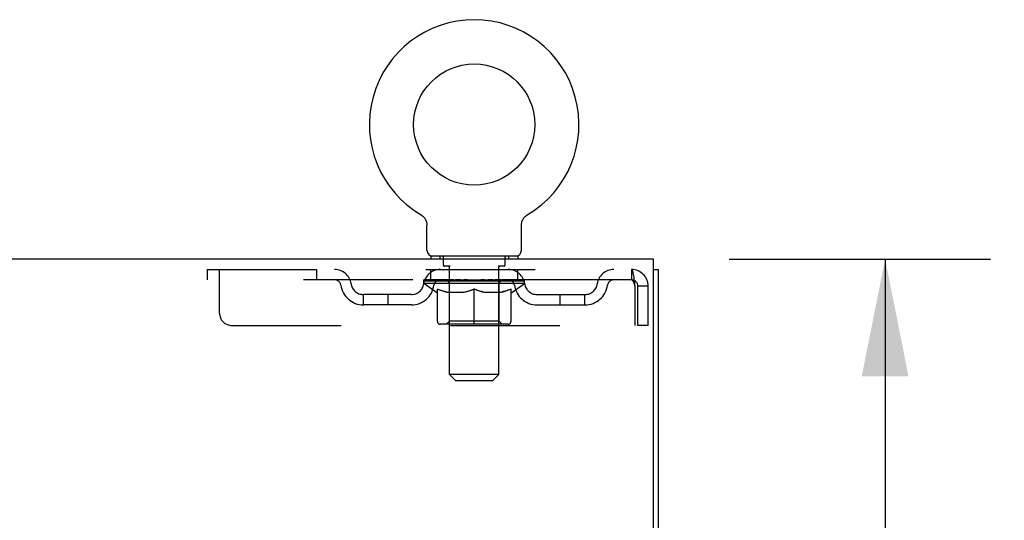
# Model space of a CAD drawing. Header units: inches. Extents: x 0 to 200, y 0 to 129.
# Tile 10 of 17: x 87 to 97, y 79 to 84. Entities that reach past the tile are written whole.
import ezdxf

# ---------------------------------------------------------------- set-up
doc = ezdxf.new("R2010")
doc.units = ezdxf.units.IN
doc.header["$LTSCALE"] = 11
doc.header["$MEASUREMENT"] = 0
doc.linetypes.add('HIDDEN', pattern=[0.2, 0.1, -0.1])
doc.layers.get('0').update_dxf_attribs({"linetype": 'CONTINUOUS'})
doc.layers.add('DEFAULT_2', color=8, linetype='HIDDEN')
doc.layers.add('DIMENSIONS', color=7, linetype='CONTINUOUS')
doc.styles.get("Standard").update_dxf_attribs({"font": 'arial.ttf'})
doc.dimstyles.new('DIMSTYLE_1', dxfattribs={"dimtxt": 0.882353, "dimasz": 1.176471, "dimexe": 0.09, "dimexo": 0.07, "dimgap": 0.0375, "dimtad": 0, "dimtih": 1, "dimtoh": 1, "dimzin": 4, "dimdsep": 46, "dimtxsty": 'Standard', "dimblk": '_FILLED', "dimblk1": '_FILLED', "dimblk2": '_FILLED', "dimcen": 0.09, "dimadec": 3, "dimazin": 1, "dimtfac": 1, "dimtdec": 3, "dimtofl": 0, "dimtmove": 0, "dimatfit": 3, "dimldrblk": '_FILLED', "dimfxl": 0, "dimtolj": 1, "dimtzin": 4, "dimarcsym": 0})

# ---------------------------------------------------------------- blocks, each defined once
blk = doc.blocks.new('_FILLED')
at = {"color": 0, "linetype": 'ByBlock'}
blk.add_solid([(0, 0), (-1, 0.2), (-1, -0.2)], dxfattribs=at)
blk = doc.blocks.new('*D10')
at = {"layer": 'DIMENSIONS', "color": 2, "linetype": 'Continuous'}
for p, q in [((93.8478, 81.7945), (96.4746, 81.7945)), ((95.4157, 81.7945), (95.4157, 77.7394)), ((95.4157, 71.9195), (95.4157, 75.9747)), ((92.4598, 71.9195), (96.4746, 71.9195))]:
    blk.add_line(p, q, dxfattribs=at)
at = {"layer": 'DIMENSIONS', "color": 2, "linetype": 'Continuous', "xscale": 1.1764705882, "yscale": 1.1764705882, "zscale": 1.1764705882}
for p, rotation in [((95.4157, 81.7945), 90), ((95.4157, 71.9195), 270)]:
    blk.add_blockref('_FILLED', p, dxfattribs=dict(at, rotation=rotation))
at = {"layer": 'DIMENSIONS', "color": 2, "linetype": 'Continuous', "insert": (95.4157, 77.2982), "char_height": 0.88235, "width": 2.39777, "attachment_point": 2, "line_spacing_factor": 0.9}
blk.add_mtext('9.88', dxfattribs=at)

msp = doc.modelspace()

# ---------------------------------------------------------------- linework, layer by layer
at = {"color": 7, "linetype": 'Continuous'}
for p, q in [((90.746, 82.2411), (90.7459, 82.2412)), ((90.7459, 82.2412), (90.7496, 82.2389)), ((90.7496, 82.2389), (90.7532, 82.2365)), ((90.7532, 82.2365), (90.7568, 82.234)), ((90.7567, 82.234), (90.7602, 82.2313)), ((90.7601, 82.2314), (90.7635, 82.2286)), ((90.7635, 82.2286), (90.7668, 82.2257)), ((90.7667, 82.2257), (90.7699, 82.2227)), ((90.7699, 82.2228), (90.773, 82.2196)), ((90.7729, 82.2197), (90.7759, 82.2164)), ((90.7758, 82.2165), (90.7787, 82.2131)), ((90.7787, 82.2132), (90.7814, 82.2097)), ((90.7814, 82.2098), (90.784, 82.2062)), ((90.784, 82.2063), (90.7865, 82.2027)), ((91.7781, 82.2027), (91.7806, 82.2063)), ((91.7805, 82.2062), (91.7832, 82.2098)), ((91.7831, 82.2097), (91.7859, 82.2132)), ((91.7858, 82.2131), (91.7887, 82.2165)), ((91.7886, 82.2164), (91.7916, 82.2197)), ((91.7916, 82.2196), (91.7947, 82.2228)), ((91.7946, 82.2227), (91.7978, 82.2257)), ((91.7978, 82.2257), (91.8011, 82.2286)), ((91.801, 82.2286), (91.8044, 82.2314)), ((91.8043, 82.2313), (91.8078, 82.234)), ((91.8078, 82.234), (91.8113, 82.2365)), ((91.8113, 82.2365), (91.8149, 82.2389)), ((91.8113, 82.2365), (91.8129, 82.2376)), ((91.8149, 82.2389), (91.8186, 82.2412)), ((91.8186, 82.2411), (91.8187, 82.2412)), ((90.7864, 82.2027), (90.7888, 82.199)), ((90.7888, 82.1991), (90.791, 82.1953)), ((90.791, 82.1953), (90.7931, 82.1915)), ((90.793, 82.1915), (90.795, 82.1876)), ((90.795, 82.1876), (90.7968, 82.1836)), ((90.7968, 82.1837), (90.7985, 82.1796)), ((90.7985, 82.1797), (90.8, 82.1756)), ((90.8, 82.1756), (90.8014, 82.1715)), ((90.8014, 82.1715), (90.8026, 82.1673)), ((90.8026, 82.1673), (90.8037, 82.1631)), ((90.8037, 82.1631), (90.8047, 82.1589)), ((90.8073, 81.8845), (90.8073, 82.1336)), ((91.7573, 82.1336), (91.7573, 82.1374)), ((91.7573, 81.8845), (91.7573, 82.1336)), ((91.759, 82.1546), (91.7599, 82.1589)), ((91.7598, 82.1589), (91.7608, 82.1631)), ((91.7608, 82.1631), (91.7619, 82.1673)), ((91.7619, 82.1673), (91.7631, 82.1715)), ((91.7631, 82.1715), (91.7645, 82.1756)), ((91.7645, 82.1756), (91.7661, 82.1797)), ((91.7661, 82.1796), (91.7677, 82.1837)), ((91.7677, 82.1836), (91.7695, 82.1876)), ((91.7695, 82.1876), (91.7715, 82.1915)), ((91.7715, 82.1915), (91.7736, 82.1953)), ((91.7735, 82.1953), (91.7758, 82.1991)), ((91.7757, 82.199), (91.7781, 82.2027)), ((90.8448, 81.8245), (90.8448, 81.7945)), ((91.7198, 81.8245), (90.8448, 81.8245)), ((91.7198, 81.8245), (91.7198, 81.7945)), ((93.0843, 81.6905), (93.1363, 81.6905))]:
    msp.add_line(p, q, dxfattribs=at)
at = {"color": 3, "linetype": 'Continuous'}
for p, q in [((93.0843, 81.7945), (52.9383, 81.7945)), ((93.0843, 78.4585), (93.0843, 81.7945)), ((93.1363, 13.8985), (93.1363, 81.6905))]:
    msp.add_line(p, q, dxfattribs=at)
at = {"color": 7, "linetype": 'Continuous'}
for points in [[(90.8047, 82.1589), (90.8055, 82.1546), (90.8061, 82.1503), (90.8066, 82.146), (90.807, 82.1417), (90.8072, 82.1374), (90.8073, 82.1336)], [(90.807, 82.1417), (90.8072, 82.1374), (90.8073, 82.1336)], [(91.7573, 82.1374), (91.7575, 82.1417), (91.7579, 82.146), (91.7584, 82.1503), (91.759, 82.1546)], [(91.7573, 82.1374), (91.7575, 82.1417), (91.7579, 82.146), (91.7584, 82.1503), (91.759, 82.1546)]]:
    msp.add_lwpolyline(points, dxfattribs=at)
msp.add_circle((91.2823, 83.1485), 0.609, dxfattribs=at)
for centre, radius, start, end in [((91.2823, 83.1485), 1.054, 300.39933, 239.60066), ((90.8673, 81.8845), 0.06, 180, 270), ((91.6973, 81.8845), 0.06, 270, 360)]:
    msp.add_arc(centre, radius, start, end, dxfattribs=at)
at = {"layer": 'DEFAULT_2', "color": 8, "linetype": 'HIDDEN'}
for p, q in [((90.7516, 82.2376), (90.7532, 82.2365)), ((90.9373, 81.8245), (90.9373, 81.7945)), ((90.9723, 81.7345), (90.9723, 81.8145)), ((91.5923, 81.7345), (91.5923, 81.8145)), ((91.6273, 81.8245), (91.6273, 81.7945)), ((91.0413, 81.7245), (90.9823, 81.7245)), ((91.0333, 80.6345), (91.0333, 81.7145)), ((91.5823, 81.7245), (91.5232, 81.7245)), ((91.5313, 80.6345), (91.5313, 81.7145)), ((88.5948, 81.6905), (88.5948, 81.5865)), ((88.5948, 81.6905), (92.8653, 81.6905)), ((88.7198, 81.253), (88.7198, 81.6905)), ((89.6948, 81.6905), (89.6948, 81.5865)), ((90.8448, 81.5865), (90.8448, 81.6905)), ((91.7198, 81.5865), (91.7198, 81.6905)), ((92.8653, 81.6905), (92.8653, 81.5865)), ((92.8676, 81.6895), (92.8653, 81.6905)), ((92.8653, 81.5865), (88.5948, 81.5865)), ((90.7761, 81.5492), (90.7761, 81.5865)), ((91.7885, 81.5492), (90.7761, 81.5492)), ((90.9034, 81.46), (90.7761, 81.5492)), ((90.7838, 81.5812), (90.7838, 81.5865)), ((90.7907, 81.5785), (90.7907, 81.5812)), ((90.7907, 81.5785), (91.7739, 81.5785)), ((90.7978, 81.5785), (90.7978, 81.5812)), ((90.7985, 81.5785), (90.7985, 81.5812)), ((90.8066, 81.5812), (90.8066, 81.5865)), ((90.8196, 81.5785), (90.8196, 81.5812)), ((90.8211, 81.5785), (90.8211, 81.5812)), ((90.8439, 81.5812), (90.8439, 81.5865)), ((90.8555, 81.5785), (90.8555, 81.5812)), ((90.8576, 81.5785), (90.8576, 81.5812)), ((91.0209, 81.581), (90.86, 81.581)), ((90.8945, 81.5812), (90.8945, 81.5865)), ((90.8956, 81.5785), (90.8956, 81.581)), ((90.8962, 81.5785), (90.8962, 81.581)), ((90.8986, 81.5785), (90.8986, 81.581)), ((90.9043, 81.5785), (90.9043, 81.5812)), ((90.9043, 81.5785), (90.9043, 81.581)), ((90.9071, 81.5785), (90.9071, 81.5812)), ((90.9097, 81.5785), (90.9097, 81.5817)), ((90.9132, 81.5785), (90.9132, 81.581)), ((90.9246, 81.5785), (90.9246, 81.581)), ((90.9391, 81.5785), (90.9391, 81.581)), ((90.9394, 81.5785), (90.9394, 81.5831)), ((90.9557, 81.5785), (90.9557, 81.581)), ((90.9557, 81.5785), (90.9557, 81.581)), ((90.9569, 81.5812), (90.9569, 81.5865)), ((90.9646, 81.5785), (90.9646, 81.5812)), ((90.9679, 81.5785), (90.9679, 81.5812)), ((90.9753, 81.5785), (90.9753, 81.581)), ((90.9844, 81.5785), (90.9844, 81.5843)), ((90.9967, 81.5785), (90.9967, 81.581)), ((90.9992, 81.5785), (90.9992, 81.581)), ((91.021, 81.5785), (91.021, 81.581)), ((91.0745, 81.581), (91.0249, 81.581)), ((91.0292, 81.5812), (91.0292, 81.5865)), ((91.0323, 81.172), (91.0323, 81.5467)), ((91.0346, 81.5785), (91.0346, 81.5812)), ((91.0383, 81.5785), (91.0383, 81.5812)), ((91.0431, 81.5785), (91.0431, 81.5853)), ((91.0465, 81.5785), (91.0465, 81.581)), ((91.0552, 81.5785), (91.0552, 81.581)), ((91.0745, 81.5785), (91.0745, 81.581)), ((91.1344, 81.581), (91.0871, 81.581)), ((91.1033, 81.5785), (91.1033, 81.581)), ((91.1091, 81.5812), (91.1091, 81.5865)), ((91.1121, 81.5785), (91.1121, 81.5812)), ((91.114, 81.5785), (91.114, 81.586)), ((91.1162, 81.5785), (91.1162, 81.5812)), ((91.1221, 81.5785), (91.1221, 81.5813)), ((91.1344, 81.5785), (91.1344, 81.581)), ((91.1987, 81.581), (91.1552, 81.581)), ((91.1657, 81.5785), (91.1657, 81.581)), ((91.1908, 81.581), (91.2823, 81.5865)), ((91.1944, 81.5812), (91.1944, 81.5865)), ((91.1948, 81.5864), (91.1944, 81.5865)), ((91.1948, 81.5812), (91.1948, 81.5864)), ((91.1948, 81.5785), (91.1948, 81.5812)), ((91.1979, 81.5785), (91.1979, 81.5814)), ((91.1987, 81.5785), (91.1987, 81.581)), ((91.199, 81.5785), (91.199, 81.5812)), ((91.2656, 81.581), (91.2271, 81.581)), ((91.2315, 81.5785), (91.2315, 81.581)), ((91.2656, 81.5785), (91.2656, 81.581)), ((91.2802, 81.5813), (91.2801, 81.5812)), ((91.2801, 81.5785), (91.2801, 81.5812)), ((91.2802, 81.5785), (91.2802, 81.5813)), ((91.2823, 81.5812), (91.2823, 81.5865)), ((91.2843, 81.5785), (91.2843, 81.5813)), ((91.2843, 81.5813), (91.2844, 81.5812)), ((91.2844, 81.5785), (91.2844, 81.5812)), ((91.2859, 81.581), (91.3374, 81.581)), ((91.2989, 81.5785), (91.2989, 81.581)), ((91.3118, 81.581), (91.3118, 81.5847)), ((91.3118, 81.5847), (91.3737, 81.581)), ((91.3287, 81.581), (91.3287, 81.5837)), ((91.333, 81.5785), (91.333, 81.581)), ((91.3655, 81.5785), (91.3655, 81.5812)), ((91.3658, 81.5785), (91.3658, 81.581)), ((91.3658, 81.581), (91.4094, 81.581)), ((91.3666, 81.5785), (91.3666, 81.5814)), ((91.3697, 81.5864), (91.3702, 81.5865)), ((91.3697, 81.5812), (91.3697, 81.5864)), ((91.3698, 81.5785), (91.3698, 81.5812)), ((91.3702, 81.5812), (91.3702, 81.5865)), ((91.3989, 81.5785), (91.3989, 81.581)), ((91.4302, 81.5785), (91.4302, 81.581)), ((91.4302, 81.581), (91.4774, 81.581)), ((91.4424, 81.5785), (91.4424, 81.5813)), ((91.4484, 81.5785), (91.4484, 81.5812)), ((91.4505, 81.5785), (91.4505, 81.586)), ((91.4524, 81.5785), (91.4524, 81.5812)), ((91.4554, 81.5812), (91.4554, 81.5865)), ((91.4612, 81.5785), (91.4612, 81.581)), ((91.49, 81.5785), (91.49, 81.581)), ((91.49, 81.581), (91.5396, 81.581)), ((91.5093, 81.5785), (91.5093, 81.581)), ((91.5181, 81.5785), (91.5181, 81.581)), ((91.5214, 81.5785), (91.5214, 81.5853)), ((91.5262, 81.5785), (91.5262, 81.5812)), ((91.5299, 81.5785), (91.5299, 81.5812)), ((91.5323, 81.172), (91.5323, 81.5467)), ((91.5354, 81.5812), (91.5354, 81.5865)), ((91.5436, 81.5785), (91.5436, 81.581)), ((91.5436, 81.581), (91.7045, 81.581)), ((91.5654, 81.5785), (91.5654, 81.581)), ((91.5678, 81.5785), (91.5678, 81.581)), ((91.5802, 81.5785), (91.5802, 81.5843)), ((91.5892, 81.5785), (91.5892, 81.581)), ((91.5966, 81.5785), (91.5966, 81.5812)), ((91.5999, 81.5785), (91.5999, 81.5812)), ((91.6076, 81.5812), (91.6076, 81.5865)), ((91.6088, 81.5785), (91.6088, 81.581)), ((91.6088, 81.5785), (91.6088, 81.581)), ((91.6251, 81.5785), (91.6251, 81.5831)), ((91.6255, 81.5785), (91.6255, 81.581)), ((91.6399, 81.5785), (91.6399, 81.581)), ((91.6513, 81.5785), (91.6513, 81.581)), ((91.6548, 81.5785), (91.6548, 81.5817)), ((91.6575, 81.5785), (91.6575, 81.5812)), ((91.6602, 81.5785), (91.6602, 81.5812)), ((91.6602, 81.5785), (91.6602, 81.581)), ((91.6611, 81.46), (91.7885, 81.5492)), ((91.666, 81.5785), (91.666, 81.581)), ((91.6684, 81.5785), (91.6684, 81.581)), ((91.669, 81.5785), (91.669, 81.581)), ((91.67, 81.5812), (91.67, 81.5865)), ((91.7069, 81.5785), (91.7069, 81.5812)), ((91.7091, 81.5785), (91.7091, 81.5812)), ((91.7207, 81.5812), (91.7207, 81.5865)), ((91.7435, 81.5785), (91.7435, 81.5812)), ((91.745, 81.5785), (91.745, 81.5812)), ((91.7579, 81.5812), (91.7579, 81.5865)), ((91.766, 81.5785), (91.766, 81.5812)), ((91.7668, 81.5785), (91.7668, 81.5812)), ((91.7739, 81.5785), (91.7739, 81.5812)), ((91.7808, 81.5812), (91.7808, 81.5865)), ((91.7885, 81.5492), (91.7885, 81.5865)), ((92.8983, 81.5235), (92.8983, 81.128)), ((92.9283, 81.128), (92.9283, 81.5235)), ((93.0323, 81.5235), (92.9283, 81.5235)), ((93.0323, 81.128), (93.0323, 81.5235)), ((90.1677, 81.3355), (90.1677, 81.4395)), ((90.6507, 81.4395), (90.1677, 81.4395)), ((90.4177, 81.3355), (90.4177, 81.4395)), ((90.9034, 81.46), (90.9118, 81.46)), ((90.9118, 81.1698), (90.9118, 81.4946)), ((91.1693, 81.46), (91.0255, 81.46)), ((91.2823, 81.1402), (91.2823, 81.495)), ((91.539, 81.46), (91.3952, 81.46)), ((91.6528, 81.1698), (91.6528, 81.4946)), ((91.6528, 81.46), (91.6611, 81.46)), ((91.9139, 81.4395), (92.3968, 81.4395)), ((92.1468, 81.3355), (92.1468, 81.4395)), ((92.3968, 81.3355), (92.3968, 81.4395)), ((90.6507, 81.3355), (90.1677, 81.3355)), ((91.9139, 81.3355), (92.3968, 81.3355)), ((88.8448, 81.128), (92.8983, 81.128)), ((91.6231, 81.1402), (90.9414, 81.1402)), ((91.0323, 81.172), (91.0004, 81.1402)), ((91.5323, 81.172), (91.0323, 81.172)), ((91.5323, 81.172), (91.5641, 81.1402)), ((93.0323, 81.128), (92.9283, 81.128)), ((91.5313, 80.6345), (91.0333, 80.6345)), ((91.0933, 80.5745), (91.0333, 80.6345)), ((91.4713, 80.5745), (91.5313, 80.6345)), ((91.0933, 80.5745), (91.4713, 80.5745))]:
    msp.add_line(p, q, dxfattribs=at)
for points in [[(92.8676, 81.6895), (92.87, 81.6863), (92.8723, 81.6811), (92.8747, 81.674), (92.8771, 81.6649), (92.8794, 81.6541), (92.8818, 81.6416), (92.8841, 81.6276), (92.8865, 81.6124), (92.8888, 81.596), (92.8912, 81.5787), (92.8936, 81.5607), (92.8959, 81.5422), (92.8983, 81.5235)], [(92.8723, 81.583), (92.87, 81.5849), (92.8676, 81.5861), (92.8653, 81.5865)], [(92.8723, 81.583), (92.8747, 81.5803), (92.8771, 81.5769), (92.8794, 81.5728), (92.8818, 81.5681), (92.8841, 81.5628), (92.8865, 81.557), (92.8888, 81.5508), (92.8912, 81.5443), (92.8936, 81.5375), (92.8959, 81.5306), (92.8983, 81.5235)], [(90.9118, 81.4946), (90.9324, 81.4867), (90.9527, 81.4796), (90.9726, 81.4734), (90.9924, 81.468), (91.012, 81.4636), (91.0316, 81.46)], [(91.0255, 81.46), (91.0068, 81.4637), (90.9881, 81.4682), (90.9693, 81.4735), (90.9503, 81.4796), (90.9312, 81.4864), (90.9118, 81.4939)], [(91.1616, 81.46), (91.1814, 81.4637), (91.2014, 81.4682), (91.2213, 81.4736), (91.2413, 81.4799), (91.2617, 81.487), (91.2823, 81.495)], [(91.2823, 81.4936), (91.2628, 81.486), (91.2437, 81.4793), (91.2249, 81.4733), (91.2063, 81.4681), (91.1878, 81.4637), (91.1693, 81.46)], [(91.2823, 81.495), (91.303, 81.4869), (91.3235, 81.4798), (91.3436, 81.4735), (91.3635, 81.4681), (91.3833, 81.4636), (91.4029, 81.46)], [(91.3952, 81.46), (91.3766, 81.4637), (91.358, 81.4682), (91.3393, 81.4734), (91.3205, 81.4794), (91.3015, 81.4861), (91.2823, 81.4936)], [(91.5329, 81.46), (91.5527, 81.4636), (91.5724, 81.4681), (91.5922, 81.4735), (91.6121, 81.4797), (91.6323, 81.4867), (91.6528, 81.4946)], [(91.6528, 81.4939), (91.6332, 81.4863), (91.6139, 81.4795), (91.595, 81.4734), (91.5762, 81.4682), (91.5575, 81.4637), (91.539, 81.46)]]:
    msp.add_lwpolyline(points, dxfattribs=at)
for centre, radius, start, end in [((90.9623, 81.8145), 0.01, 0, 90), ((91.6023, 81.8145), 0.01, 90, 180), ((90.9823, 81.7345), 0.01, 180, 270), ((91.0233, 81.7145), 0.01, 0, 90), ((91.5413, 81.7145), 0.01, 90, 180), ((91.5823, 81.7345), 0.01, 270, 360), ((89.8786, 81.5235), 0.167, 8.07163, 90), ((90.9398, 81.5235), 0.167, 90, 171.92837), ((91.6248, 81.5235), 0.167, 8.07163, 90), ((92.6859, 81.5235), 0.167, 90, 171.92837), ((92.8653, 81.5235), 0.167, 0, 90), ((89.879, 81.524), 0.0625, 7.98631, 90), ((90.1677, 81.5645), 0.229, 187.98631, 270), ((90.1677, 81.5645), 0.125, 188.07163, 270), ((90.6507, 81.5645), 0.125, 270, 351.92837), ((90.6507, 81.5645), 0.229, 270, 352.01369), ((90.9393, 81.524), 0.0625, 90, 172.01369), ((91.0004, 81.5467), 0.0318, 0, 90), ((91.5641, 81.5467), 0.0318, 90, 180), ((91.6252, 81.524), 0.0625, 7.98631, 90), ((91.9139, 81.5645), 0.229, 187.98631, 270), ((91.9139, 81.5645), 0.125, 188.07163, 270), ((92.3968, 81.5645), 0.125, 270, 351.92837), ((92.3968, 81.5645), 0.229, 270, 352.01369), ((92.6855, 81.524), 0.0625, 90, 172.01369), ((92.8653, 81.5235), 0.063, 0, 90), ((88.8448, 81.253), 0.125, 180, 270), ((90.9414, 81.1698), 0.0296, 180, 270), ((91.6231, 81.1698), 0.0296, 270, 360)]:
    msp.add_arc(centre, radius, start, end, dxfattribs=at)
for centre, major_axis, ratio, start_param, end_param in [((91.2823, 81.5865), (0.5062, 0.0053), 0.05963, 2.96643, 3.140963), ((90.7602, 81.577), (0.1584, 0), 0.060556, 0.430652, 1.470503), ((91.2823, 81.5865), (0.5062, 0), 0.060556, -3.141593, -2.96706), ((90.7602, 81.5716), (0.1584, 0.0017), 0.05963, 1.376596, 1.469874), ((91.2823, 81.5865), (0.5062, 0.0105), 0.05688, 2.791345, 2.965878), ((90.7408, 81.577), (0.1584, 0.0017), 0.05963, 0.25549, 1.295341), ((90.7955, 81.577), (0.1584, -0.0017), 0.05963, 0.605815, 1.645666), ((91.2823, 81.5865), (0.5062, -0.0053), 0.05963, -2.96643, -2.791898), ((90.7955, 81.5716), (0.1584, 0), 0.060556, 1.551758, 1.645036), ((90.7408, 81.5716), (0.1584, 0.0033), 0.05688, 1.20151, 1.294789), ((90.7965, 81.5734), (0.1313, 0.0014), 0.05963, 1.065228, 1.614276), ((90.7807, 81.5734), (0.1313, 0.0027), 0.05688, 0.890143, 1.43919), ((90.827, 81.5734), (0.1313, 0), 0.060556, 1.240391, 1.789438), ((91.2823, 81.5865), (0.5062, 0.0154), 0.052395, 2.616403, 2.790936), ((90.7378, 81.577), (0.1584, 0.0033), 0.05688, 0.080405, 1.120256), ((90.8456, 81.577), (0.1584, -0.0033), 0.05688, 0.7809, 1.820751), ((91.2823, 81.5865), (0.5062, -0.0105), 0.05688, -2.791345, -2.616812), ((90.8456, 81.5716), (0.1584, -0.0017), 0.05963, 1.72692, 1.820198), ((90.7378, 81.5716), (0.1584, 0.0048), 0.052395, 1.026568, 1.119847), ((90.7801, 81.5734), (0.1313, 0.004), 0.052395, 0.715201, 1.264248), ((90.8714, 81.5734), (0.1313, -0.0014), 0.05963, 1.415553, 1.9646), ((91.2823, 81.5865), (0.5062, 0.0197), 0.046319, 2.441654, 2.616187), ((90.9089, 81.577), (0.1584, -0.0048), 0.052395, 0.955842, 1.995693), ((90.7514, 81.577), (0.1584, 0.0048), 0.052395, -0.094537, 0.945314), ((91.2823, 81.5865), (0.5062, -0.0154), 0.052395, -2.616403, -2.44187), ((90.9089, 81.5716), (0.1584, -0.0033), 0.05688, 1.902006, 1.995284), ((90.7514, 81.5716), (0.1584, 0.0062), 0.046319, 0.851819, 0.945098), ((90.7949, 81.5734), (0.1313, 0.0051), 0.046319, 0.540452, 1.089499), ((90.9282, 81.5734), (0.1313, -0.0027), 0.05688, 1.590638, 2.139686), ((91.2823, 81.5865), (0.5062, 0.0235), 0.038841, 2.267123, 2.441656), ((90.9836, 81.577), (0.1584, -0.0062), 0.046319, 1.130591, 2.170442), ((90.781, 81.577), (0.1584, 0.0062), 0.046319, -0.269286, 0.770565), ((91.2823, 81.5865), (0.5062, -0.0197), 0.046319, -2.441654, -2.267121), ((90.9836, 81.5716), (0.1584, -0.0048), 0.052395, 2.076947, 2.170226), ((90.781, 81.5716), (0.1584, 0.0074), 0.038841, 0.677289, 0.770567), ((90.8244, 81.5734), (0.1313, 0.0061), 0.038841, 0.365921, 0.914969), ((90.9958, 81.5734), (0.1313, -0.004), 0.052395, 1.76558, 2.314627), ((91.2823, 81.5865), (0.5062, 0.0266), 0.030195, 2.09281, 2.267343), ((91.0674, 81.577), (0.1584, -0.0074), 0.038841, 1.305122, 2.344973), ((90.826, 81.577), (0.1584, 0.0074), 0.038841, -0.443817, 0.596034), ((91.2823, 81.5865), (0.5062, -0.0235), 0.038841, -2.267123, -2.092591), ((91.0674, 81.5716), (0.1584, -0.0062), 0.046319, 2.251696, 2.344975), ((90.826, 81.5716), (0.1584, 0.0083), 0.030195, 0.502975, 0.596254), ((90.8678, 81.5734), (0.1313, 0.0069), 0.030195, 0.191608, 0.740655), ((91.0722, 81.5734), (0.1313, -0.0051), 0.046319, 1.940329, 2.489376), ((90.8848, 81.577), (0.1584, 0.0083), 0.030195, -0.61813, 0.421721), ((91.2823, 81.5865), (0.5062, 0.0288), 0.020645, 1.918687, 2.09322), ((91.1577, 81.577), (0.1584, -0.0083), 0.030195, 1.479435, 2.519286), ((91.2823, 81.5865), (0.5062, -0.0266), 0.030195, -2.09281, -1.918277), ((91.1577, 81.5716), (0.1584, -0.0074), 0.038841, 2.426227, 2.519505), ((90.8848, 81.5716), (0.1584, 0.009), 0.020645, 0.328852, 0.422131), ((90.9239, 81.5734), (0.1313, 0.0075), 0.020645, 0.017485, 0.566532), ((91.1549, 81.5734), (0.1313, -0.0061), 0.038841, 2.11486, 2.663907), ((90.9556, 81.577), (0.1584, 0.009), 0.020645, -0.792253, 0.247598), ((91.2823, 81.5865), (0.5062, 0.0302), 0.010478, 1.744704, 1.919237), ((91.2518, 81.577), (0.1584, -0.009), 0.020645, 1.653558, 2.693409), ((91.2823, 81.5865), (0.5062, -0.0288), 0.020645, -1.918687, -1.744154), ((91.2518, 81.5716), (0.1584, -0.0083), 0.030195, 2.60054, 2.693819), ((90.9556, 81.5716), (0.1584, 0.0094), 0.010478, 0.154869, 0.248148), ((90.9908, 81.5734), (0.1313, 0.0078), 0.010478, 6.126688, 6.675735), ((91.2414, 81.5734), (0.1313, -0.0069), 0.030195, 2.289173, 2.83822), ((91.0364, 81.577), (0.1584, 0.0094), 0.010478, -0.966236, -0.000846), ((91.3468, 81.577), (0.1584, -0.0094), 0.010478, 1.827541, 2.867392), ((91.2823, 81.5865), (0.5062, -0.0302), 0.010478, -1.744704, -1.563007), ((91.3468, 81.5716), (0.1584, -0.009), 0.020645, 2.774664, 2.867942), ((91.3292, 81.5734), (0.1313, -0.0075), 0.020645, 2.463296, 3.012344), ((91.2177, 81.577), (0.1584, 0.0094), 0.010478, 0.274201, 1.314052), ((91.1489, 81.5734), (0.1313, 0.0078), 0.010478, -0.000483, 0.504314), ((91.1247, 81.5716), (0.1584, 0.0094), 0.010478, 0.099668, 0.192946), ((91.2823, 81.5865), (0.5062, 0.0302), 0.010478, -1.571421, -1.396888), ((91.4156, 81.5734), (0.1313, -0.0078), 0.010478, 2.637279, 3.14189), ((91.4399, 81.5716), (0.1584, -0.0094), 0.010478, 2.74231, 2.948646), ((91.3127, 81.577), (0.1584, 0.009), 0.020645, 0.448184, 1.488034), ((91.2353, 81.5734), (0.1313, 0.0075), 0.020645, 0.129249, 0.678296), ((91.2177, 81.5716), (0.1584, 0.009), 0.020645, 0.273651, 0.366929), ((91.5281, 81.577), (0.1584, -0.0094), 0.010478, -3.140747, -2.175357), ((91.2823, 81.5865), (0.5062, 0.0288), 0.020645, -1.397439, -1.222906), ((91.2823, 81.5865), (0.5062, -0.0302), 0.010478, 1.222355, 1.396888), ((91.4068, 81.577), (0.1584, 0.0083), 0.030195, 0.622307, 1.662158), ((91.3231, 81.5734), (0.1313, 0.0069), 0.030195, 0.303372, 0.852419), ((91.5737, 81.5734), (0.1313, -0.0078), 0.010478, 2.749043, 3.29809), ((91.6089, 81.577), (0.1584, -0.009), 0.020645, 2.893995, 3.933846), ((91.3127, 81.5716), (0.1584, 0.0083), 0.030195, 0.447774, 0.541052), ((91.6089, 81.5716), (0.1584, -0.0094), 0.010478, 2.893445, 2.986723), ((91.4971, 81.577), (0.1584, 0.0074), 0.038841, 0.79662, 1.836471), ((91.2823, 81.5865), (0.5062, 0.0266), 0.030195, -1.223315, -1.048783), ((91.2823, 81.5865), (0.5062, -0.0288), 0.020645, 1.048373, 1.222906), ((91.4097, 81.5734), (0.1313, 0.0061), 0.038841, 0.477686, 1.026733), ((91.6407, 81.5734), (0.1313, -0.0075), 0.020645, 2.57506, 3.124108), ((91.6798, 81.577), (0.1584, -0.0083), 0.030195, 2.719872, 3.759723), ((91.5809, 81.577), (0.1584, 0.0062), 0.046319, 0.971151, 2.011002), ((91.4068, 81.5716), (0.1584, 0.0074), 0.038841, 0.622087, 0.715366), ((91.6798, 81.5716), (0.1584, -0.009), 0.020645, 2.719462, 2.812741), ((91.2823, 81.5865), (0.5062, 0.0235), 0.038841, -1.049002, -0.874469), ((91.2823, 81.5865), (0.5062, -0.0266), 0.030195, 0.87425, 1.048783), ((91.4924, 81.5734), (0.1313, 0.0051), 0.046319, 0.652216, 1.201263), ((91.6556, 81.577), (0.1584, 0.0048), 0.052395, 1.1459, 2.185751), ((91.6967, 81.5734), (0.1313, -0.0069), 0.030195, 2.400937, 2.949985), ((91.7386, 81.577), (0.1584, -0.0074), 0.038841, 2.545558, 3.585409), ((91.5687, 81.5734), (0.1313, 0.004), 0.052395, 0.826965, 1.376012), ((91.4971, 81.5716), (0.1584, 0.0062), 0.046319, 0.796618, 0.889896), ((91.7386, 81.5716), (0.1584, -0.0083), 0.030195, 2.545339, 2.638617), ((91.7189, 81.577), (0.1584, 0.0033), 0.05688, 1.320842, 2.360692), ((91.2823, 81.5865), (0.5062, 0.0197), 0.046319, -0.874471, -0.699939), ((91.2823, 81.5865), (0.5062, -0.0235), 0.038841, 0.699936, 0.874469), ((91.7835, 81.577), (0.1584, -0.0062), 0.046319, 2.371028, 3.410879), ((91.7401, 81.5734), (0.1313, -0.0061), 0.038841, 2.226624, 2.775671), ((91.769, 81.577), (0.1584, 0.0017), 0.05963, 1.495927, 2.535778), ((91.6363, 81.5734), (0.1313, 0.0027), 0.05688, 1.001907, 1.550954), ((91.8132, 81.577), (0.1584, -0.0048), 0.052395, 2.196279, 3.23613), ((91.7697, 81.5734), (0.1313, -0.0051), 0.046319, 2.052093, 2.601141), ((91.5809, 81.5716), (0.1584, 0.0048), 0.052395, 0.971367, 1.064645), ((91.7835, 81.5716), (0.1584, -0.0074), 0.038841, 2.371026, 2.464304), ((91.8043, 81.577), (0.1584, 0), 0.060556, 1.671089, 2.71094), ((91.8267, 81.577), (0.1584, -0.0033), 0.05688, 2.021337, 3.061188), ((91.2823, 81.5865), (0.5062, 0.0154), 0.052395, -0.699723, -0.52519), ((91.2823, 81.5865), (0.5062, -0.0197), 0.046319, 0.525406, 0.699939), ((91.8238, 81.577), (0.1584, -0.0017), 0.05963, 1.846251, 2.886102), ((91.6932, 81.5734), (0.1313, 0.0014), 0.05963, 1.176993, 1.72604), ((91.7844, 81.5734), (0.1313, -0.004), 0.052395, 1.877344, 2.426392), ((91.7375, 81.5734), (0.1313, 0), 0.060556, 1.352155, 1.901202), ((91.7838, 81.5734), (0.1313, -0.0027), 0.05688, 1.702402, 2.25145), ((91.7681, 81.5734), (0.1313, -0.0014), 0.05963, 1.527317, 2.076364), ((91.6556, 81.5716), (0.1584, 0.0033), 0.05688, 1.146309, 1.239587), ((91.8132, 81.5716), (0.1584, -0.0062), 0.046319, 2.196495, 2.289773), ((91.2823, 81.5865), (0.5062, 0.0105), 0.05688, -0.524781, -0.350248), ((91.2823, 81.5865), (0.5062, -0.0154), 0.052395, 0.350657, 0.52519), ((91.7189, 81.5716), (0.1584, 0.0017), 0.05963, 1.321394, 1.414673), ((91.8267, 81.5716), (0.1584, -0.0048), 0.052395, 2.021746, 2.115024), ((91.2823, 81.5865), (0.5062, 0.0053), 0.05963, -0.349695, -0.175162), ((91.2823, 81.5865), (0.5062, -0.0105), 0.05688, 0.175715, 0.350248), ((91.769, 81.5716), (0.1584, 0), 0.060556, 1.496556, 1.589835), ((91.8238, 81.5716), (0.1584, -0.0033), 0.05688, 1.846804, 1.940083), ((91.8043, 81.5716), (0.1584, -0.0017), 0.05963, 1.671719, 1.764997), ((91.2823, 81.5865), (0.5062, 0), 0.060556, -0.174533, 0), ((91.2823, 81.5865), (0.5062, -0.0053), 0.05963, 0.000629, 0.175162)]:
    msp.add_ellipse(centre, major_axis=major_axis, ratio=ratio, start_param=start_param, end_param=end_param, dxfattribs=at)

# ---------------------------------------------------------------- dimensions: what is measured, and where the dimension line sits
at = {"layer": 'DIMENSIONS', "color": 2, "linetype": 'Continuous'}
dim = msp.add_linear_dim(base=(95.4157394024, 71.9195073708), p1=(93.7777949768, 81.7945073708), p2=(92.3897949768, 71.9195073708), angle=270, dimstyle='DIMSTYLE_1', dxfattribs=at)
dim.commit()
dim.dimension.update_dxf_attribs({"geometry": '*D10', "text_midpoint": (95.4113128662, 76.8520859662), "dimtype": 160})

doc.saveas('drawing.dxf')
